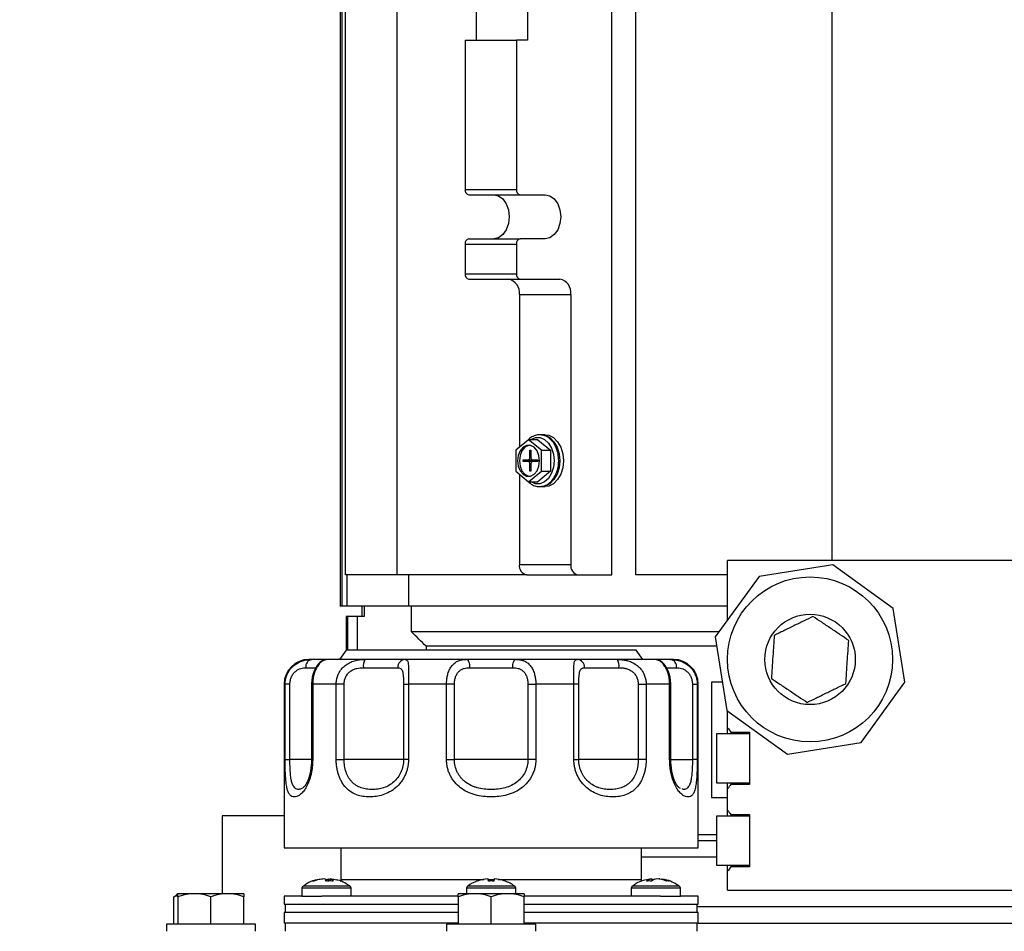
# Model space of a CAD drawing. Header units: inches. Extents: x 4 to 172, y 4 to 132.
# Tile 4 of 38: x 35.32 to 42.78, y 83.7 to 90.62. Entities that reach past the tile are written whole.
import ezdxf

# ---------------------------------------------------------------- set-up
doc = ezdxf.new("R2010")
doc.units = ezdxf.units.IN
doc.header["$LTSCALE"] = 16
doc.header["$MEASUREMENT"] = 0
doc.layers.add('DIMENSIONS', color=140, linetype='Continuous', lineweight=25)
doc.styles.add('SLDTEXTSTYLE0', font='TXT', dxfattribs={"width": 0.7})
doc.dimstyles.new('SLDDIMSTYLE0', dxfattribs={"dimtxt": 1.359375, "dimasz": 2.08, "dimexe": 0, "dimexo": 0.0625, "dimgap": 0.339844, "dimtad": 0, "dimtih": 1, "dimtoh": 1, "dimrnd": 1e-09, "dimzin": 12, "dimdsep": 46, "dimtxsty": 'SLDTEXTSTYLE0', "dimsah": 1, "dimcen": 0.09, "dimadec": 0, "dimazin": 3, "dimtfac": 1, "dimtofl": 0, "dimtmove": 0, "dimatfit": 3, "dimfxl": 0, "dimfrac": 2, "dimtolj": 1, "dimtzin": 12, "dimarcsym": 0})

# ---------------------------------------------------------------- blocks, each defined once
blk = doc.blocks.new('_D')
at = {"layer": 'DIMENSIONS'}
for p, q in [((38.2346, 99.2817), (24.101, 99.2817)), ((26.101, 99.2817), (26.101, 81.9183)), ((23.5158, 79.4535), (23.0593, 79.4535)), ((23.0593, 79.4535), (23.0593, 77.293)), ((28.6862, 79.4535), (29.1427, 79.4535)), ((29.1427, 79.4535), (29.1427, 77.293)), ((23.0593, 77.293), (23.5158, 77.293)), ((29.1427, 77.293), (28.6862, 77.293)), ((26.101, 61.1372), (26.101, 76.9887)), ((33.0304, 61.1372), (24.101, 61.1372))]:
    blk.add_line(p, q, dxfattribs=at)
for points in [[(26.101, 99.2817), (25.781, 97.2017), (26.421, 97.2017)], [(26.101, 61.1372), (26.421, 63.2172), (25.781, 63.2172)]]:
    blk.add_solid(points, dxfattribs=at)
at = {"layer": 'DIMENSIONS', "char_height": 1.33333, "attachment_point": 1, "style": 'SLDTEXTSTYLE0'}
for s, insert in [('38.14', (23.5158, 81.4766)), ('968.9', (23.5158, 79.0118))]:
    blk.add_mtext(s, dxfattribs=dict(at, insert=insert))

msp = doc.modelspace()

# ---------------------------------------------------------------- linework, layer by layer
for p, q in [((38.1789, 86.4037), (38.1789, 94.9864)), ((39.8085, 86.4037), (39.8085, 94.9864)), ((39.9893, 86.4037), (39.9893, 94.9864)), ((37.7475, 91.1675), (37.7475, 86.1675)), ((37.7628, 86.1675), (37.7628, 91.1675)), ((37.7889, 86.4037), (37.7889, 91.1675)), ((41.4759, 91.231), (41.4759, 86.5122)), ((38.7783, 90.9313), (38.7783, 90.4588)), ((39.168, 90.9313), (39.168, 90.4588)), ((38.6948, 90.4588), (38.6948, 89.3269)), ((38.6948, 90.4588), (39.0845, 90.4588)), ((39.0845, 90.4588), (39.0845, 89.3269)), ((39.168, 90.4588), (39.0845, 90.4588)), ((38.6948, 89.3269), (39.0845, 89.3269)), ((38.7226, 89.2876), (39.1123, 89.2876)), ((39.1123, 89.2876), (39.3016, 89.2876)), ((38.7226, 88.9529), (39.1123, 88.9529)), ((39.3016, 88.9529), (39.1123, 88.9529)), ((38.6948, 88.9136), (38.6948, 88.6872)), ((38.6948, 88.9136), (39.0845, 88.9136)), ((39.0845, 88.9136), (39.0845, 88.6872)), ((38.6948, 88.6872), (39.0845, 88.6872)), ((38.7226, 88.6478), (39.1123, 88.6478)), ((39.1123, 88.6478), (39.413, 88.6478)), ((39.1068, 88.5297), (39.4965, 88.5297)), ((39.1068, 88.5297), (39.1068, 87.3721)), ((39.4965, 88.5297), (39.4965, 86.4825)), ((39.1764, 87.429), (39.0789, 87.3494)), ((39.2738, 87.3494), (39.1764, 87.429)), ((39.246, 87.429), (39.1764, 87.429)), ((39.246, 87.429), (39.3434, 87.3494)), ((39.3016, 87.4667), (39.2738, 87.4667)), ((39.0789, 87.3494), (39.0789, 87.1903)), ((39.1861, 87.3486), (39.1945, 87.3486)), ((39.1861, 87.2954), (39.1861, 87.3486)), ((39.1945, 87.2954), (39.1861, 87.2954)), ((39.1945, 87.3486), (39.1945, 87.2954)), ((39.2738, 87.1903), (39.2738, 87.3494)), ((39.2738, 87.3494), (39.3434, 87.3494)), ((39.3434, 87.3494), (39.3434, 87.1903)), ((39.1346, 87.2758), (39.1722, 87.2758)), ((39.1346, 87.264), (39.1346, 87.2758)), ((39.1722, 87.264), (39.1346, 87.264)), ((39.1722, 87.2758), (39.2084, 87.2758)), ((39.2084, 87.264), (39.1722, 87.264)), ((39.1861, 87.1911), (39.1861, 87.2443)), ((39.1861, 87.2443), (39.1945, 87.2443)), ((39.1903, 87.2758), (39.1903, 87.264)), ((39.1945, 87.2443), (39.1945, 87.1911)), ((39.2084, 87.2758), (39.246, 87.2758)), ((39.246, 87.264), (39.2084, 87.264)), ((39.246, 87.2758), (39.246, 87.264)), ((39.0789, 87.1903), (39.1764, 87.1107)), ((39.1068, 87.1676), (39.1068, 86.4825)), ((39.1764, 87.1107), (39.2738, 87.1903)), ((39.1945, 87.1911), (39.1861, 87.1911)), ((39.3434, 87.1903), (39.246, 87.1107)), ((39.2738, 87.1903), (39.3434, 87.1903)), ((39.1764, 87.1107), (39.246, 87.1107)), ((39.2738, 87.073), (39.3016, 87.073)), ((39.1068, 86.4825), (39.4965, 86.4825)), ((40.6859, 86.0638), (40.6859, 86.5122)), ((44.1271, 86.5122), (40.6859, 86.5122)), ((41.4829, 86.4811), (40.9241, 86.3922)), ((41.9409, 86.1489), (41.4829, 86.4811)), ((38.1789, 86.4037), (37.7889, 86.4037)), ((37.8001, 86.1675), (37.8001, 86.4037)), ((39.1625, 86.4037), (38.1789, 86.4037)), ((38.2698, 86.1675), (38.2698, 86.4037)), ((39.1625, 86.4037), (39.5522, 86.4037)), ((39.5522, 86.4037), (39.8085, 86.4037)), ((40.6859, 86.4037), (39.9893, 86.4037)), ((40.9241, 86.3922), (40.5919, 85.9343)), ((37.7628, 86.1675), (37.7475, 86.1675)), ((37.8001, 86.1675), (37.7628, 86.1675)), ((38.2698, 86.1675), (37.8001, 86.1675)), ((37.9125, 86.1675), (37.9125, 86.0888)), ((37.9302, 86.1675), (37.9302, 86.0888)), ((40.6859, 86.1675), (38.2698, 86.1675)), ((38.2895, 85.9706), (38.2895, 86.1675)), ((37.7944, 86.0888), (37.7944, 85.8322)), ((37.8058, 86.0888), (37.7944, 86.0888)), ((37.876, 86.0888), (37.8058, 86.0888)), ((37.8058, 85.8322), (37.8058, 86.0888)), ((37.9302, 86.0888), (37.876, 86.0888)), ((37.876, 86.0888), (37.876, 85.8322)), ((42.0298, 85.5901), (41.9409, 86.1489)), ((40.6183, 85.9706), (38.2895, 85.9706)), ((40.5919, 85.9343), (40.6808, 85.3755)), ((40.6033, 85.8624), (38.3995, 85.8624)), ((38.3995, 85.8624), (38.4003, 85.8322)), ((37.7929, 85.8322), (37.7429, 85.7622)), ((39.9929, 85.8322), (37.7929, 85.8322)), ((40.0429, 85.7622), (39.9929, 85.8322)), ((37.6481, 85.7622), (37.6317, 85.7568)), ((40.154, 85.7568), (40.1376, 85.7622)), ((37.4868, 85.6997), (37.5658, 85.6997)), ((37.9245, 85.6997), (38.1846, 85.6997)), ((38.7321, 85.6997), (39.0536, 85.6997)), ((39.6011, 85.6997), (39.8612, 85.6997)), ((40.217, 85.6997), (40.2989, 85.6997)), ((37.3229, 85.5747), (37.3229, 84.3322)), ((37.3302, 85.5747), (37.3229, 85.5747)), ((37.3302, 85.002), (37.3302, 85.5747)), ((37.367, 85.5747), (37.3302, 85.5747)), ((37.367, 85.002), (37.367, 85.5747)), ((37.5308, 85.5747), (37.5308, 85.002)), ((37.5394, 85.5747), (37.5308, 85.5747)), ((37.5394, 85.5747), (37.5394, 85.002)), ((37.7179, 85.5747), (37.5394, 85.5747)), ((37.7179, 85.002), (37.7179, 85.5747)), ((37.7777, 85.5747), (37.7179, 85.5747)), ((37.7777, 85.002), (37.7777, 85.5747)), ((38.2283, 85.5747), (38.2283, 85.002)), ((38.2283, 85.5747), (38.2655, 85.5747)), ((38.2655, 85.5747), (38.2655, 85.002)), ((38.5544, 85.5747), (38.2655, 85.5747)), ((38.5544, 85.002), (38.5544, 85.5747)), ((38.6143, 85.5747), (38.5544, 85.5747)), ((38.6143, 85.002), (38.6143, 85.5747)), ((39.1714, 85.5747), (39.2313, 85.5747)), ((39.1714, 85.5747), (39.1714, 85.002)), ((39.2313, 85.5747), (39.2313, 85.002)), ((39.5202, 85.5747), (39.2313, 85.5747)), ((39.5202, 85.002), (39.5202, 85.5747)), ((39.5574, 85.5747), (39.5202, 85.5747)), ((39.5574, 85.002), (39.5574, 85.5747)), ((40.008, 85.5747), (40.008, 85.002)), ((40.008, 85.5747), (40.0678, 85.5747)), ((40.0678, 85.5747), (40.0678, 85.002)), ((40.2463, 85.5747), (40.0678, 85.5747)), ((40.2463, 85.002), (40.2463, 85.5747)), ((40.255, 85.5747), (40.2463, 85.5747)), ((40.255, 85.002), (40.255, 85.5747)), ((40.4187, 85.5747), (40.4187, 85.002)), ((40.4187, 85.5747), (40.4555, 85.5747)), ((40.4555, 85.5747), (40.4555, 85.002)), ((40.4629, 85.5747), (40.4555, 85.5747)), ((40.4629, 84.3322), (40.4629, 85.5747)), ((40.6467, 85.5897), (40.5639, 85.5897)), ((40.5639, 85.5897), (40.5639, 84.7147)), ((41.6976, 85.1321), (42.0298, 85.5901)), ((40.6808, 85.3755), (41.1388, 85.0432)), ((40.6859, 85.2441), (40.6859, 85.3718)), ((40.8509, 85.1972), (40.6009, 85.1972)), ((40.6009, 85.1972), (40.6009, 85.0122)), ((40.6859, 85.1972), (40.6859, 85.2441)), ((40.7109, 85.211), (40.7109, 85.1972)), ((40.7109, 85.2099), (40.8509, 85.2099)), ((40.8509, 85.2099), (40.8509, 84.8144)), ((41.1388, 85.0432), (41.6976, 85.1321)), ((37.3302, 85.002), (37.367, 85.002)), ((37.5308, 85.002), (37.367, 85.002)), ((37.5394, 85.002), (37.5308, 85.002)), ((37.7179, 85.002), (37.7777, 85.002)), ((38.2283, 85.002), (37.7777, 85.002)), ((38.2655, 85.002), (38.2283, 85.002)), ((38.5544, 85.002), (38.6143, 85.002)), ((39.1714, 85.002), (38.6143, 85.002)), ((39.2313, 85.002), (39.1714, 85.002)), ((39.5202, 85.002), (39.5574, 85.002)), ((40.008, 85.002), (39.5574, 85.002)), ((40.0678, 85.002), (40.008, 85.002)), ((40.2463, 85.002), (40.255, 85.002)), ((40.255, 85.002), (40.4187, 85.002)), ((40.4555, 85.002), (40.4187, 85.002)), ((40.6009, 85.0122), (40.6009, 84.8272)), ((40.6009, 84.8272), (40.8509, 84.8272)), ((40.6859, 84.7803), (40.6859, 84.8272)), ((40.7109, 84.8272), (40.7109, 84.8127)), ((40.8509, 84.8144), (40.7109, 84.8144)), ((37.4615, 84.7855), (37.4581, 84.7843)), ((40.3276, 84.7843), (40.3241, 84.7856)), ((40.6859, 84.6191), (40.6859, 84.7803)), ((40.5639, 84.7147), (40.6859, 84.7147)), ((40.6859, 84.5722), (40.6859, 84.6191)), ((36.8539, 84.5747), (36.8539, 83.9847)), ((37.3229, 84.5747), (36.8539, 84.5747)), ((40.8509, 84.5722), (40.6009, 84.5722)), ((40.6009, 84.5722), (40.6009, 84.3872)), ((40.7109, 84.586), (40.7109, 84.5722)), ((40.7109, 84.5849), (40.8509, 84.5849)), ((40.8509, 84.5849), (40.8509, 84.1894)), ((40.4629, 84.4352), (40.6009, 84.4352)), ((40.6009, 84.3872), (40.4629, 84.3872)), ((40.6009, 84.3872), (40.6009, 84.2022)), ((37.3229, 84.3322), (40.4629, 84.3322)), ((37.7529, 84.3322), (37.7529, 84.0922)), ((40.0329, 84.0922), (40.0329, 84.3322)), ((40.6009, 84.2622), (40.0329, 84.2622)), ((40.6009, 84.2022), (40.8509, 84.2022)), ((40.6859, 84.1553), (40.6859, 84.2022)), ((40.6859, 84.0122), (40.6859, 84.1553)), ((40.7109, 84.2022), (40.7109, 84.1894)), ((40.8509, 84.1894), (40.7109, 84.1894)), ((37.6602, 84.0985), (37.6592, 84.081)), ((37.6602, 84.0985), (37.6773, 84.0946)), ((37.6727, 84.0985), (37.671, 84.0813)), ((37.7233, 84.087), (37.6727, 84.0985)), ((37.748, 84.0808), (37.751, 84.0808)), ((37.7529, 84.0922), (37.7522, 84.0794)), ((37.7529, 84.0922), (38.8409, 84.0922)), ((38.8706, 84.0922), (38.9153, 84.0922)), ((38.945, 84.0922), (40.0329, 84.0922)), ((40.0334, 84.0804), (40.0329, 84.0922)), ((40.11, 84.0985), (40.0962, 84.095)), ((40.11, 84.0985), (40.1118, 84.0826)), ((40.1106, 84.093), (40.1329, 84.0985)), ((40.1723, 84.0967), (40.1641, 84.0985)), ((37.458, 84.0263), (37.458, 83.9672)), ((37.831, 84.0263), (37.458, 84.0263)), ((37.4731, 84.0425), (37.4663, 84.0425)), ((37.8227, 84.0425), (37.4731, 84.0425)), ((37.831, 83.9672), (37.831, 84.0263)), ((38.7064, 84.0263), (38.7064, 83.9847)), ((39.0794, 84.0263), (38.7064, 84.0263)), ((39.0711, 84.0425), (38.7146, 84.0425)), ((39.0794, 83.9847), (39.0794, 84.0263)), ((39.9547, 84.0263), (39.9547, 83.9672)), ((40.3277, 84.0263), (39.9547, 84.0263)), ((40.2956, 84.0425), (39.963, 84.0425)), ((40.3195, 84.0425), (40.2956, 84.0425)), ((40.3277, 83.9672), (40.3277, 84.0263)), ((40.6859, 84.0122), (45.3109, 84.0122)), ((36.4878, 83.9624), (36.5079, 83.9736)), ((36.5179, 83.969), (36.4878, 83.9624)), ((36.4878, 83.7547), (36.4878, 83.9624)), ((36.5179, 83.9847), (36.5056, 83.9776)), ((36.6429, 83.9847), (36.5179, 83.9847)), ((36.5179, 83.9624), (36.5179, 83.7547)), ((36.8929, 83.9847), (36.6429, 83.9847)), ((36.7679, 83.7547), (36.7679, 83.9624)), ((37.0179, 83.9847), (36.8929, 83.9847)), ((37.0179, 83.7547), (37.0179, 83.9624)), ((37.3229, 83.9672), (37.3229, 83.9047)), ((37.458, 83.9672), (37.3229, 83.9672)), ((37.458, 83.9672), (37.6091, 83.9672)), ((38.6417, 83.9672), (37.6091, 83.9672)), ((38.7679, 83.9847), (38.6429, 83.9847)), ((38.6429, 83.9624), (38.6429, 83.7547)), ((39.0179, 83.9847), (38.7679, 83.9847)), ((38.8929, 83.7547), (38.8929, 83.9624)), ((39.1429, 83.9847), (39.0179, 83.9847)), ((39.1429, 83.7547), (39.1429, 83.9624)), ((40.1766, 83.9672), (39.1433, 83.9672)), ((40.1766, 83.9672), (40.3277, 83.9672)), ((40.4629, 83.9672), (40.3277, 83.9672)), ((40.4629, 83.9047), (40.4629, 83.9672)), ((37.3229, 83.9047), (38.6429, 83.9047)), ((37.3304, 83.9047), (37.3304, 83.8422)), ((39.1429, 83.9047), (40.4629, 83.9047)), ((40.4554, 83.8422), (40.4554, 83.9047)), ((40.4554, 83.8872), (45.3109, 83.8872)), ((37.3229, 83.8422), (37.3229, 83.7622)), ((38.6429, 83.8422), (37.3229, 83.8422)), ((40.4629, 83.8422), (39.1429, 83.8422)), ((40.4629, 83.7622), (40.4629, 83.8422)), ((36.4299, 83.7547), (36.4299, 83.6997)), ((37.1059, 83.7547), (36.4299, 83.7547)), ((37.1059, 83.6997), (37.1059, 83.7547)), ((38.6429, 83.7622), (37.3229, 83.7622)), ((37.3304, 83.7622), (37.3304, 83.6997)), ((38.5549, 83.7547), (38.5549, 83.6997)), ((39.2309, 83.7547), (38.5549, 83.7547)), ((40.4629, 83.7622), (39.1429, 83.7622)), ((39.2309, 83.6997), (39.2309, 83.7547)), ((40.4554, 83.6997), (40.4554, 83.7622)), ((40.4629, 83.7622), (45.3089, 83.7622))]:
    msp.add_line(p, q)
at = {"flags": 128}
for points in [[(38.9119, 89.2876), (38.9485, 89.2794), (38.9814, 89.2556), (39.0076, 89.2186), (39.0244, 89.172), (39.0302, 89.1203), (39.0244, 89.0685), (39.0076, 89.0219), (38.9814, 88.9849), (38.9485, 88.9611), (38.9119, 88.9529)], [(39.3016, 89.2876), (39.3382, 89.2794), (39.3712, 89.2556), (39.3974, 89.2186), (39.4142, 89.172), (39.42, 89.1203), (39.4142, 89.0685), (39.3974, 89.0219), (39.3712, 88.9849), (39.3382, 88.9611), (39.3016, 88.9529)], [(39.1909, 87.429), (39.1939, 87.431), (39.2281, 87.4452), (39.2638, 87.4452), (39.298, 87.431), (39.328, 87.4037), (39.3514, 87.3656), (39.3662, 87.3198), (39.3712, 87.2699)], [(39.2738, 87.4667), (39.3021, 87.4626), (39.3378, 87.4446), (39.3688, 87.4137), (39.3927, 87.3721), (39.4078, 87.323), (39.413, 87.2699)], [(39.3016, 87.4667), (39.33, 87.4626), (39.3657, 87.4446), (39.3967, 87.4137), (39.4206, 87.3721), (39.4357, 87.323), (39.4408, 87.2699)], [(39.2599, 87.2699), (39.2549, 87.3103), (39.2404, 87.3458), (39.2181, 87.3721), (39.1909, 87.3862), (39.1619, 87.3862), (39.1346, 87.3721), (39.1124, 87.3458), (39.0979, 87.3103), (39.0929, 87.2699), (39.0979, 87.2295), (39.1124, 87.1939), (39.1346, 87.1676), (39.1619, 87.1535), (39.1909, 87.1535), (39.2181, 87.1676), (39.2404, 87.1939), (39.2549, 87.2295), (39.2599, 87.2699)], [(39.1833, 87.3876), (39.1758, 87.3862), (39.1485, 87.3721), (39.1263, 87.3458), (39.1118, 87.3103), (39.1068, 87.2699), (39.1118, 87.2295), (39.1263, 87.1939), (39.1485, 87.1676), (39.1758, 87.1535), (39.1833, 87.1522)], [(39.3712, 87.2699), (39.3662, 87.2199), (39.3514, 87.1741), (39.328, 87.136), (39.298, 87.1087), (39.2638, 87.0945), (39.2281, 87.0945), (39.1939, 87.1087), (39.1909, 87.1107)], [(39.413, 87.2699), (39.4078, 87.2167), (39.3927, 87.1676), (39.3688, 87.126), (39.3378, 87.0951), (39.3021, 87.0771), (39.2738, 87.073)], [(39.4408, 87.2699), (39.4357, 87.2167), (39.4206, 87.1676), (39.3967, 87.126), (39.3657, 87.0951), (39.33, 87.0771), (39.3016, 87.073)], [(38.7321, 85.6997), (38.7316, 85.7119), (38.7301, 85.7236), (38.7276, 85.7344), (38.7243, 85.7439), (38.7202, 85.7516), (38.7156, 85.7574), (38.7106, 85.761), (38.7053, 85.7622)], [(39.0804, 85.7622), (39.0752, 85.761), (39.0701, 85.7574), (39.0655, 85.7516), (39.0614, 85.7439), (39.0581, 85.7344), (39.0556, 85.7236), (39.0541, 85.7119), (39.0536, 85.6997)]]:
    msp.add_lwpolyline(points, dxfattribs=at)
for radius in [0.6259, 0.343]:
    msp.add_circle((41.3109, 85.7622), radius)
for centre, radius, start, end in [((38.7296, 89.322), 0.0351, 171.95053, 258.57825), ((39.1193, 89.322), 0.0351, 171.95053, 258.57825), ((38.7296, 88.9185), 0.0351, 101.42175, 188.04947), ((39.1193, 88.9185), 0.0351, 101.42175, 188.04947), ((38.7296, 88.6823), 0.0351, 171.95053, 258.57825), ((39.0024, 88.5445), 0.1054, 351.95053, 78.57825), ((39.1193, 88.6823), 0.0351, 171.95053, 258.57825), ((39.3921, 88.5445), 0.1054, 351.95053, 78.57825), ((39.1687, 87.293), 0.0176, 281.42175, 8.04947), ((39.2119, 87.293), 0.0176, 171.95053, 258.57825), ((39.1687, 87.2467), 0.0176, 351.95053, 78.57825), ((39.2119, 87.2467), 0.0176, 101.42175, 188.04947), ((39.1764, 86.4726), 0.0703, 171.95053, 258.57825), ((39.5661, 86.4726), 0.0703, 171.95053, 258.57825), ((37.5104, 85.5747), 0.1875, 90, 180), ((37.5424, 85.7071), 0.0561, 100.42322, 187.55597), ((38.0179, 85.7148), 0.0946, 149.9365, 189.17836), ((38.2435, 85.7033), 0.0591, 93.96554, 183.48036), ((39.5422, 85.7033), 0.0591, 356.51964, 86.03446), ((39.7678, 85.7148), 0.0946, 350.82164, 30.0635), ((40.134, 85.6997), 0.0625, 65.87792, 90), ((40.2433, 85.7071), 0.0561, 352.44403, 79.57678), ((40.2754, 85.5747), 0.1875, 0, 90), ((38.8929, 83.7962), 0.304, 110.20028, 125.89259), ((38.8929, 83.7962), 0.304, 54.10741, 69.82719), ((37.478, 84.0263), 0.02, 125.89259, 180), ((37.811, 84.0263), 0.02, 0, 54.10741), ((38.7264, 84.0263), 0.02, 125.89259, 180), ((39.0594, 84.0263), 0.02, 0, 54.10741), ((39.9747, 84.0263), 0.02, 125.89259, 180), ((40.3077, 84.0263), 0.02, 0, 54.10741)]:
    msp.add_arc(centre, radius, start, end)
for points, knots in [([(39.4048, 87.2699), (39.4046, 87.2787), (39.4038, 87.304), (39.3956, 87.345), (39.3775, 87.389), (39.3516, 87.4256), (39.3192, 87.4522), (39.2826, 87.4665), (39.2446, 87.468), (39.2091, 87.4557), (39.186, 87.4425), (39.177, 87.4315), (39.1767, 87.4312)], [0, 0, 0, 0, 0.06283, 0.181064, 0.299912, 0.419247, 0.538472, 0.656046, 0.770668, 0.883434, 0.996335, 1, 1, 1, 1]), ([(39.1755, 87.1114), (39.1797, 87.1069), (39.1935, 87.0918), (39.2228, 87.0776), (39.2603, 87.0707), (39.2974, 87.0775), (39.3313, 87.0959), (39.3605, 87.1249), (39.3837, 87.163), (39.3992, 87.208), (39.4045, 87.245), (39.4048, 87.2657), (39.4048, 87.2699)], [0, 0, 0, 0, 0.050771, 0.168367, 0.283347, 0.395736, 0.507471, 0.620737, 0.736235, 0.853069, 0.97031, 1, 1, 1, 1]), ([(41.333, 86.0882), (41.3101, 86.077), (41.2867, 86.0655), (41.2503, 86.0477), (41.238, 86.0416), (41.2128, 86.0293), (41.1998, 86.0229), (41.161, 86.0039), (41.1358, 85.9916), (41.0989, 85.9734), (41.0867, 85.9675), (41.0628, 85.9558), (41.0511, 85.95), (41.0396, 85.9444)], [0, 0, 0, 0, 0.25, 0.25, 0.375, 0.375, 0.5, 0.5, 0.75, 0.75, 0.875, 0.875, 1, 1, 1, 1]), ([(41.6043, 85.906), (41.5831, 85.9203), (41.5614, 85.9348), (41.5277, 85.9574), (41.5163, 85.9651), (41.493, 85.9808), (41.481, 85.9888), (41.4455, 86.0127), (41.4222, 86.0283), (41.3763, 86.0591), (41.3543, 86.0739), (41.333, 86.0882)], [0, 0, 0, 0, 0.25, 0.25, 0.375, 0.375, 0.5, 0.5, 0.75, 0.75, 1, 1, 1, 1]), ([(41.0396, 85.9444), (41.0379, 85.9189), (41.0361, 85.8929), (41.0333, 85.8524), (41.0324, 85.8387), (41.0305, 85.8106), (41.0295, 85.7962), (41.0266, 85.7535), (41.0247, 85.7255), (41.021, 85.6704), (41.0192, 85.644), (41.0174, 85.6183)], [0, 0, 0, 0, 0.25, 0.25, 0.375, 0.375, 0.5, 0.5, 0.75, 0.75, 1, 1, 1, 1]), ([(41.5821, 85.58), (41.5839, 85.6055), (41.5856, 85.6315), (41.5884, 85.672), (41.5893, 85.6857), (41.5912, 85.7137), (41.5922, 85.7282), (41.5951, 85.7709), (41.597, 85.7988), (41.6007, 85.854), (41.6025, 85.8804), (41.6043, 85.906)], [0, 0, 0, 0, 0.25, 0.25, 0.375, 0.375, 0.5, 0.5, 0.75, 0.75, 1, 1, 1, 1]), ([(37.3302, 85.5747), (37.3303, 85.5775), (37.3303, 85.583), (37.3309, 85.5912), (37.3319, 85.5994), (37.3332, 85.6075), (37.3348, 85.6155), (37.3368, 85.6234), (37.3391, 85.6311), (37.3418, 85.6387), (37.3448, 85.6461), (37.3526, 85.6634), (37.3684, 85.6885), (37.3963, 85.7169), (37.4284, 85.7384), (37.4574, 85.7505), (37.4808, 85.7568), (37.4983, 85.76), (37.5155, 85.7619), (37.5267, 85.7621), (37.5322, 85.7622)], [0, 0, 0, 0, 0.025512, 0.050896, 0.076158, 0.101307, 0.12635, 0.151295, 0.17615, 0.200922, 0.225619, 0.250249, 0.376893, 0.499722, 0.625604, 0.749796, 0.812812, 0.875424, 0.937772, 1, 1, 1, 1]), ([(37.6356, 85.7604), (37.625, 85.7568), (37.601, 85.7488), (37.5701, 85.7166), (37.5464, 85.6712), (37.533, 85.6201), (37.5315, 85.5902), (37.5308, 85.5747)], [0, 0, 0, 0, 0.177802, 0.399472, 0.671169, 0.828853, 1, 1, 1, 1]), ([(37.6481, 85.7622), (37.6472, 85.7622), (37.6444, 85.7622), (37.6226, 85.7622), (37.5858, 85.7622), (37.55, 85.7622), (37.5322, 85.7622)], [0, 0, 0, 0, 0.148074, 0.43375, 0.719426, 1, 1, 1, 1]), ([(37.6317, 85.7568), (37.6269, 85.7557), (37.6119, 85.7523), (37.5855, 85.726), (37.5634, 85.6887), (37.5501, 85.6545), (37.5411, 85.6157), (37.54, 85.5885), (37.5394, 85.5747)], [0, 0, 0, 0, 0.137357, 0.423816, 0.565372, 0.711333, 0.85425, 1, 1, 1, 1]), ([(37.7179, 85.5747), (37.718, 85.5775), (37.718, 85.583), (37.7186, 85.5912), (37.7195, 85.5994), (37.7208, 85.6075), (37.7224, 85.6155), (37.7244, 85.6234), (37.7267, 85.6311), (37.7293, 85.6387), (37.7323, 85.6461), (37.74, 85.6634), (37.7557, 85.6885), (37.7842, 85.7169), (37.8179, 85.7384), (37.8493, 85.7505), (37.8755, 85.7568), (37.8955, 85.76), (37.9158, 85.7619), (37.9293, 85.7621), (37.9361, 85.7622)], [0, 0, 0, 0, 0.0255124, 0.050896, 0.0761584, 0.1013072, 0.1263502, 0.1512952, 0.1761498, 0.2009219, 0.225619, 0.2502487, 0.376893, 0.4997224, 0.625604, 0.7497958, 0.8128123, 0.8754238, 0.9377721, 1, 1, 1, 1]), ([(38.2395, 85.7622), (38.2404, 85.7622), (38.2424, 85.7621), (38.2451, 85.7617), (38.2477, 85.7609), (38.25, 85.7599), (38.2522, 85.7584), (38.2541, 85.7567), (38.2559, 85.7545), (38.2592, 85.7493), (38.2627, 85.7385), (38.2652, 85.7171), (38.2661, 85.6887), (38.266, 85.6613), (38.2659, 85.6389), (38.2657, 85.6235), (38.2656, 85.6076), (38.2655, 85.5913), (38.2655, 85.5802), (38.2655, 85.5747)], [0, 0, 0, 0, 0.031071, 0.062154, 0.093269, 0.124432, 0.155662, 0.186976, 0.218392, 0.249927, 0.373946, 0.499658, 0.622463, 0.74909, 0.798542, 0.848297, 0.898417, 0.948964, 1, 1, 1, 1]), ([(38.5544, 85.5747), (38.5545, 85.5775), (38.5545, 85.583), (38.5548, 85.5912), (38.5554, 85.5994), (38.5561, 85.6075), (38.5571, 85.6155), (38.5583, 85.6234), (38.5597, 85.6311), (38.5612, 85.6387), (38.563, 85.6461), (38.5677, 85.6634), (38.5774, 85.6885), (38.5955, 85.7169), (38.6179, 85.7384), (38.6398, 85.7505), (38.6588, 85.7568), (38.6737, 85.76), (38.6892, 85.7619), (38.7, 85.7621), (38.7053, 85.7622)], [0, 0, 0, 0, 0.025512, 0.050896, 0.076158, 0.101307, 0.12635, 0.151295, 0.17615, 0.200922, 0.225619, 0.250249, 0.376893, 0.499722, 0.625604, 0.749796, 0.812812, 0.875424, 0.937772, 1, 1, 1, 1]), ([(39.0804, 85.7622), (39.0831, 85.7622), (39.0885, 85.7621), (39.0964, 85.7617), (39.1042, 85.7609), (39.1119, 85.7599), (39.1194, 85.7584), (39.1268, 85.7567), (39.134, 85.7545), (39.148, 85.7493), (39.1677, 85.7385), (39.1901, 85.7171), (39.2082, 85.6887), (39.2188, 85.6613), (39.2245, 85.6389), (39.2275, 85.6235), (39.2297, 85.6076), (39.231, 85.5913), (39.2312, 85.5802), (39.2313, 85.5747)], [0, 0, 0, 0, 0.031071, 0.062154, 0.093269, 0.124432, 0.155662, 0.186976, 0.218392, 0.249927, 0.373946, 0.499658, 0.622463, 0.74909, 0.798542, 0.848297, 0.898417, 0.948964, 1, 1, 1, 1]), ([(39.5202, 85.5747), (39.5202, 85.5775), (39.5202, 85.583), (39.5202, 85.5912), (39.5201, 85.5994), (39.5201, 85.6075), (39.52, 85.6155), (39.52, 85.6234), (39.5199, 85.6311), (39.5198, 85.6387), (39.5198, 85.6461), (39.5197, 85.6634), (39.5196, 85.6885), (39.5205, 85.7169), (39.523, 85.7384), (39.527, 85.7505), (39.5315, 85.7568), (39.5356, 85.76), (39.5404, 85.7619), (39.5443, 85.7621), (39.5463, 85.7622)], [0, 0, 0, 0, 0.025512, 0.050896, 0.076158, 0.101307, 0.12635, 0.151295, 0.17615, 0.200922, 0.225619, 0.250249, 0.376893, 0.499722, 0.625604, 0.749796, 0.812812, 0.875424, 0.937772, 1, 1, 1, 1]), ([(39.8497, 85.7622), (39.853, 85.7622), (39.8598, 85.7621), (39.8699, 85.7617), (39.88, 85.7609), (39.8901, 85.7599), (39.9001, 85.7584), (39.9101, 85.7567), (39.92, 85.7545), (39.9395, 85.7493), (39.9677, 85.7385), (40.0014, 85.7171), (40.0299, 85.6887), (40.047, 85.6613), (40.0565, 85.6389), (40.0615, 85.6235), (40.0651, 85.6076), (40.0674, 85.5913), (40.0676, 85.5802), (40.0678, 85.5747)], [0, 0, 0, 0, 0.031071, 0.062154, 0.093269, 0.124432, 0.155662, 0.186976, 0.218392, 0.249927, 0.373946, 0.499658, 0.622463, 0.74909, 0.798542, 0.848297, 0.898417, 0.948964, 1, 1, 1, 1]), ([(40.2535, 85.7622), (40.2332, 85.7622), (40.192, 85.7622), (40.1522, 85.7622), (40.1423, 85.7622), (40.1376, 85.7622)], [0, 0, 0, 0, 0.338611, 0.6857, 1, 1, 1, 1]), ([(40.255, 85.5747), (40.2542, 85.5902), (40.2527, 85.62), (40.2394, 85.6711), (40.2156, 85.7167), (40.1847, 85.7488), (40.1608, 85.7568), (40.1502, 85.7604)], [0, 0, 0, 0, 0.170782, 0.3284622, 0.6010551, 0.8230014, 1, 1, 1, 1]), ([(40.2463, 85.5747), (40.2458, 85.5884), (40.2446, 85.6156), (40.2356, 85.6543), (40.2224, 85.6886), (40.2004, 85.7259), (40.1739, 85.7523), (40.1589, 85.7557), (40.154, 85.7568)], [0, 0, 0, 0, 0.145354, 0.287903, 0.43392, 0.575538, 0.862457, 1, 1, 1, 1]), ([(40.2535, 85.7622), (40.2563, 85.7622), (40.2618, 85.7621), (40.2702, 85.7617), (40.2788, 85.7609), (40.2874, 85.7599), (40.2961, 85.7584), (40.3049, 85.7567), (40.3137, 85.7545), (40.3311, 85.7493), (40.3572, 85.7385), (40.3893, 85.7171), (40.4172, 85.6887), (40.4344, 85.6613), (40.444, 85.6389), (40.4491, 85.6235), (40.4527, 85.6076), (40.4551, 85.5913), (40.4553, 85.5802), (40.4555, 85.5747)], [0, 0, 0, 0, 0.031071, 0.062154, 0.093269, 0.124432, 0.155662, 0.186976, 0.218392, 0.249927, 0.373946, 0.499658, 0.622463, 0.74909, 0.798542, 0.848297, 0.898417, 0.948964, 1, 1, 1, 1]), ([(37.367, 85.5747), (37.367, 85.5847), (37.368, 85.5945), (37.3712, 85.6089), (37.3725, 85.6137), (37.3756, 85.6228), (37.3773, 85.6272), (37.3832, 85.64), (37.3881, 85.6479), (37.3987, 85.6618), (37.4046, 85.6679), (37.4171, 85.6783), (37.4235, 85.6826), (37.4366, 85.6896), (37.4432, 85.6923), (37.4625, 85.6983), (37.4751, 85.6997), (37.4868, 85.6997)], [0, 0, 0, 0, 0.125, 0.125, 0.1875, 0.1875, 0.25, 0.25, 0.375, 0.375, 0.5, 0.5, 0.625, 0.625, 0.75, 0.75, 1, 1, 1, 1]), ([(37.7777, 85.5747), (37.7777, 85.5847), (37.7788, 85.5945), (37.7822, 85.6089), (37.7836, 85.6137), (37.787, 85.6228), (37.7889, 85.6272), (37.7953, 85.64), (37.8007, 85.6479), (37.8127, 85.6618), (37.8195, 85.6679), (37.834, 85.6783), (37.8417, 85.6826), (37.8577, 85.6896), (37.866, 85.6923), (37.8908, 85.6983), (37.9078, 85.6997), (37.9245, 85.6997)], [0, 0, 0, 0, 0.125, 0.125, 0.1875, 0.1875, 0.25, 0.25, 0.375, 0.375, 0.5, 0.5, 0.625, 0.625, 0.75, 0.75, 1, 1, 1, 1]), ([(38.1846, 85.6997), (38.1887, 85.6997), (38.1925, 85.6993), (38.1996, 85.6976), (38.2029, 85.6963), (38.2088, 85.6922), (38.2114, 85.6896), (38.2161, 85.6826), (38.2182, 85.6783), (38.2216, 85.6679), (38.223, 85.6618), (38.2252, 85.6478), (38.226, 85.6401), (38.2273, 85.6231), (38.2277, 85.6138), (38.2282, 85.5947), (38.2283, 85.5848), (38.2283, 85.5747)], [0, 0, 0, 0, 0.125, 0.125, 0.25, 0.25, 0.375, 0.375, 0.5, 0.5, 0.625, 0.625, 0.75, 0.75, 0.875, 0.875, 1, 1, 1, 1]), ([(38.6143, 85.5747), (38.6143, 85.5847), (38.6151, 85.5945), (38.6174, 85.6089), (38.6184, 85.6137), (38.6208, 85.6228), (38.6221, 85.6272), (38.6267, 85.64), (38.6305, 85.6479), (38.6393, 85.6618), (38.6444, 85.6679), (38.6555, 85.6783), (38.6614, 85.6826), (38.6743, 85.6896), (38.681, 85.6923), (38.7018, 85.6983), (38.7167, 85.6997), (38.7321, 85.6997)], [0, 0, 0, 0, 0.125, 0.125, 0.1875, 0.1875, 0.25, 0.25, 0.375, 0.375, 0.5, 0.5, 0.625, 0.625, 0.75, 0.75, 1, 1, 1, 1]), ([(39.0536, 85.6997), (39.0613, 85.6997), (39.0688, 85.6993), (39.0836, 85.6976), (39.0909, 85.6963), (39.1048, 85.6922), (39.1115, 85.6896), (39.1242, 85.6826), (39.1303, 85.6783), (39.1414, 85.6679), (39.1464, 85.6618), (39.1553, 85.6478), (39.159, 85.6401), (39.1651, 85.6231), (39.1675, 85.6138), (39.1706, 85.5947), (39.1714, 85.5848), (39.1714, 85.5747)], [0, 0, 0, 0, 0.125, 0.125, 0.25, 0.25, 0.375, 0.375, 0.5, 0.5, 0.625, 0.625, 0.75, 0.75, 0.875, 0.875, 1, 1, 1, 1]), ([(39.5574, 85.5747), (39.5574, 85.5847), (39.5575, 85.5945), (39.5579, 85.6089), (39.5581, 85.6137), (39.5585, 85.6228), (39.5587, 85.6272), (39.5597, 85.64), (39.5605, 85.6479), (39.5627, 85.6618), (39.5641, 85.6679), (39.5676, 85.6783), (39.5696, 85.6826), (39.5743, 85.6896), (39.577, 85.6923), (39.5858, 85.6983), (39.593, 85.6997), (39.6011, 85.6997)], [0, 0, 0, 0, 0.125, 0.125, 0.1875, 0.1875, 0.25, 0.25, 0.375, 0.375, 0.5, 0.5, 0.625, 0.625, 0.75, 0.75, 1, 1, 1, 1]), ([(39.8612, 85.6997), (39.8695, 85.6997), (39.8779, 85.6993), (39.8948, 85.6976), (39.9033, 85.6963), (39.9199, 85.6922), (39.928, 85.6896), (39.944, 85.6826), (39.9518, 85.6783), (39.9662, 85.6679), (39.973, 85.6618), (39.9851, 85.6478), (39.9903, 85.6401), (39.9989, 85.6231), (40.0024, 85.6138), (40.0069, 85.5947), (40.008, 85.5848), (40.008, 85.5747)], [0, 0, 0, 0, 0.125, 0.125, 0.25, 0.25, 0.375, 0.375, 0.5, 0.5, 0.625, 0.625, 0.75, 0.75, 0.875, 0.875, 1, 1, 1, 1]), ([(40.2989, 85.6997), (40.3047, 85.6997), (40.3108, 85.6993), (40.3232, 85.6976), (40.3297, 85.6963), (40.3426, 85.6922), (40.3492, 85.6896), (40.3622, 85.6826), (40.3687, 85.6783), (40.3811, 85.6679), (40.387, 85.6618), (40.3977, 85.6478), (40.4024, 85.6401), (40.4103, 85.6231), (40.4135, 85.6138), (40.4176, 85.5947), (40.4187, 85.5848), (40.4187, 85.5747)], [0, 0, 0, 0, 0.125, 0.125, 0.25, 0.25, 0.375, 0.375, 0.5, 0.5, 0.625, 0.625, 0.75, 0.75, 0.875, 0.875, 1, 1, 1, 1]), ([(41.0174, 85.6183), (41.0386, 85.6041), (41.0603, 85.5896), (41.094, 85.5669), (41.1054, 85.5593), (41.1287, 85.5436), (41.1407, 85.5355), (41.1763, 85.5117), (41.1995, 85.496), (41.2454, 85.4652), (41.2674, 85.4505), (41.2887, 85.4362)], [0, 0, 0, 0, 0.25, 0.25, 0.375, 0.375, 0.5, 0.5, 0.75, 0.75, 1, 1, 1, 1]), ([(41.2887, 85.4362), (41.3116, 85.4474), (41.335, 85.4589), (41.3714, 85.4767), (41.3838, 85.4827), (41.409, 85.4951), (41.4219, 85.5014), (41.4607, 85.5205), (41.4859, 85.5328), (41.5228, 85.5509), (41.5351, 85.5569), (41.5589, 85.5686), (41.5706, 85.5743), (41.5821, 85.58)], [0, 0, 0, 0, 0.25, 0.25, 0.375, 0.375, 0.5, 0.5, 0.75, 0.75, 0.875, 0.875, 1, 1, 1, 1]), ([(37.5394, 85.002), (37.5394, 84.9986), (37.5393, 84.9917), (37.539, 84.9814), (37.5385, 84.9711), (37.5378, 84.9609), (37.5368, 84.9508), (37.535, 84.934), (37.5314, 84.9108), (37.5253, 84.8824), (37.5176, 84.8556), (37.5057, 84.8226), (37.4884, 84.7872), (37.4653, 84.7548), (37.4419, 84.7333), (37.4195, 84.7215), (37.3993, 84.7178), (37.3814, 84.7215), (37.3659, 84.7333), (37.3534, 84.7547), (37.3439, 84.787), (37.3383, 84.8223), (37.3351, 84.8553), (37.3332, 84.8821), (37.3318, 84.9104), (37.331, 84.9352), (37.3306, 84.9554), (37.3304, 84.9709), (37.3302, 84.9864), (37.3302, 84.9968), (37.3302, 85.002)], [0, 0, 0, 0, 0.010442, 0.020855, 0.031253, 0.041655, 0.052075, 0.06253, 0.093837, 0.125223, 0.156436, 0.187819, 0.250208, 0.31137, 0.37543, 0.437706, 0.499978, 0.562425, 0.624444, 0.688377, 0.749424, 0.811918, 0.843293, 0.874502, 0.905753, 0.93693, 0.952733, 0.968475, 0.984212, 1, 1, 1, 1]), ([(37.4581, 84.7843), (37.45, 84.7804), (37.431, 84.7714), (37.4032, 84.7826), (37.3839, 84.8155), (37.3744, 84.8611), (37.3699, 84.9031), (37.3674, 84.9516), (37.3671, 84.9852), (37.367, 85.002)], [0, 0, 0, 0, 0.158822, 0.368419, 0.578669, 0.678726, 0.789229, 0.894765, 1, 1, 1, 1]), ([(37.5308, 85.002), (37.5293, 84.9732), (37.5263, 84.9159), (37.5057, 84.8463), (37.4827, 84.8025), (37.47, 84.7927), (37.4647, 84.7886)], [0, 0, 0, 0, 0.273686, 0.542525, 0.810341, 1, 1, 1, 1]), ([(38.2655, 85.002), (38.2655, 84.9986), (38.2654, 84.9917), (38.2648, 84.9814), (38.2639, 84.9711), (38.2626, 84.9609), (38.2609, 84.9508), (38.2575, 84.934), (38.2511, 84.9108), (38.2397, 84.8824), (38.2254, 84.8556), (38.203, 84.8226), (38.1694, 84.7872), (38.1225, 84.7548), (38.0721, 84.7333), (38.0204, 84.7215), (37.9698, 84.7178), (37.9206, 84.7215), (37.8732, 84.7333), (37.8297, 84.7547), (37.7912, 84.787), (37.7648, 84.8223), (37.7477, 84.8553), (37.737, 84.8821), (37.7286, 84.9104), (37.7235, 84.9352), (37.7206, 84.9554), (37.7191, 84.9709), (37.7181, 84.9864), (37.718, 84.9968), (37.7179, 85.002)], [0, 0, 0, 0, 0.010442, 0.020855, 0.031253, 0.041655, 0.052075, 0.06253, 0.093837, 0.125223, 0.156436, 0.187819, 0.250208, 0.31137, 0.37543, 0.437706, 0.499978, 0.562425, 0.624444, 0.688377, 0.749424, 0.811918, 0.843293, 0.874502, 0.905753, 0.93693, 0.952733, 0.968475, 0.984212, 1, 1, 1, 1]), ([(38.2283, 85.002), (38.2283, 84.9857), (38.2267, 84.9697), (38.2201, 84.9383), (38.2152, 84.9228), (38.2024, 84.8937), (38.1947, 84.8801), (38.1762, 84.8545), (38.1659, 84.8431), (38.1433, 84.8229), (38.1309, 84.814), (38.1051, 84.7993), (38.0916, 84.7934), (38.0636, 84.7841), (38.0493, 84.7809), (38.0205, 84.7766), (38.0059, 84.7756), (37.9767, 84.7756), (37.962, 84.7766), (37.9337, 84.7809), (37.92, 84.7841), (37.9003, 84.7909), (37.8939, 84.7935), (37.8813, 84.7995), (37.8752, 84.8028), (37.8577, 84.8138), (37.847, 84.8225), (37.8324, 84.8378), (37.8278, 84.8433), (37.8192, 84.8547), (37.8152, 84.8607), (37.8078, 84.8733), (37.8044, 84.8799), (37.7982, 84.8936), (37.7953, 84.9007), (37.7878, 84.9227), (37.784, 84.9379), (37.779, 84.9694), (37.7777, 84.9858), (37.7777, 85.002)], [0, 0, 0, 0, 0.0625, 0.0625, 0.125, 0.125, 0.1875, 0.1875, 0.25, 0.25, 0.3125, 0.3125, 0.375, 0.375, 0.4375, 0.4375, 0.5, 0.5, 0.5625, 0.5625, 0.625, 0.625, 0.65625, 0.65625, 0.6875, 0.6875, 0.75, 0.75, 0.78125, 0.78125, 0.8125, 0.8125, 0.84375, 0.84375, 0.875, 0.875, 0.9375, 0.9375, 1, 1, 1, 1]), ([(39.2313, 85.002), (39.2312, 84.9986), (39.2312, 84.9917), (39.2306, 84.9814), (39.2296, 84.9711), (39.2282, 84.9609), (39.2264, 84.9508), (39.2228, 84.934), (39.2159, 84.9108), (39.2036, 84.8824), (39.1882, 84.8556), (39.1637, 84.8226), (39.1267, 84.7872), (39.0739, 84.7548), (39.0158, 84.7333), (38.9546, 84.7215), (38.8928, 84.7178), (38.8312, 84.7215), (38.77, 84.7333), (38.712, 84.7547), (38.6592, 84.787), (38.6222, 84.8223), (38.5977, 84.8553), (38.5822, 84.8821), (38.57, 84.9104), (38.5626, 84.9352), (38.5584, 84.9554), (38.5561, 84.9709), (38.5547, 84.9864), (38.5545, 84.9968), (38.5544, 85.002)], [0, 0, 0, 0, 0.010442, 0.020855, 0.031253, 0.041655, 0.052075, 0.06253, 0.093837, 0.125223, 0.156436, 0.187819, 0.250208, 0.31137, 0.37543, 0.437706, 0.499978, 0.562425, 0.624444, 0.688377, 0.749424, 0.811918, 0.843293, 0.874502, 0.905753, 0.93693, 0.952733, 0.968475, 0.984212, 1, 1, 1, 1]), ([(39.1714, 85.002), (39.1714, 84.9857), (39.1696, 84.9697), (39.1624, 84.9383), (39.157, 84.9228), (39.143, 84.8937), (39.1344, 84.8801), (39.1137, 84.8545), (39.1021, 84.8431), (39.0762, 84.8229), (39.0618, 84.814), (39.0315, 84.7993), (39.0155, 84.7934), (38.9817, 84.7841), (38.9643, 84.7809), (38.929, 84.7766), (38.9111, 84.7756), (38.8749, 84.7756), (38.8567, 84.7766), (38.8214, 84.7809), (38.8042, 84.7841), (38.7792, 84.7909), (38.771, 84.7935), (38.7548, 84.7995), (38.7469, 84.8028), (38.7241, 84.8138), (38.71, 84.8225), (38.6904, 84.8378), (38.6841, 84.8433), (38.6725, 84.8547), (38.667, 84.8607), (38.6568, 84.8733), (38.6521, 84.8799), (38.6434, 84.8936), (38.6394, 84.9007), (38.6287, 84.9227), (38.6234, 84.9379), (38.6162, 84.9694), (38.6143, 84.9858), (38.6143, 85.002)], [0, 0, 0, 0, 0.0625, 0.0625, 0.125, 0.125, 0.1875, 0.1875, 0.25, 0.25, 0.3125, 0.3125, 0.375, 0.375, 0.4375, 0.4375, 0.5, 0.5, 0.5625, 0.5625, 0.625, 0.625, 0.65625, 0.65625, 0.6875, 0.6875, 0.75, 0.75, 0.78125, 0.78125, 0.8125, 0.8125, 0.84375, 0.84375, 0.875, 0.875, 0.9375, 0.9375, 1, 1, 1, 1]), ([(40.0678, 85.002), (40.0678, 84.9986), (40.0677, 84.9917), (40.0673, 84.9814), (40.0666, 84.9711), (40.0657, 84.9609), (40.0644, 84.9508), (40.062, 84.934), (40.0573, 84.9108), (40.0488, 84.8824), (40.0382, 84.8556), (40.021, 84.8226), (39.9947, 84.7872), (39.9562, 84.7548), (39.9125, 84.7333), (39.8651, 84.7215), (39.8159, 84.7178), (39.7653, 84.7215), (39.7137, 84.7333), (39.6634, 84.7547), (39.6166, 84.787), (39.5829, 84.8223), (39.5604, 84.8553), (39.5462, 84.8821), (39.5348, 84.9104), (39.5278, 84.9352), (39.5239, 84.9554), (39.5218, 84.9709), (39.5204, 84.9864), (39.5203, 84.9968), (39.5202, 85.002)], [0, 0, 0, 0, 0.0104423, 0.0208547, 0.0312533, 0.0416546, 0.0520749, 0.0625305, 0.0938366, 0.1252229, 0.1564359, 0.1878195, 0.2502077, 0.3113703, 0.3754297, 0.437706, 0.4999781, 0.5624246, 0.624444, 0.688377, 0.7494237, 0.8119176, 0.8432934, 0.8745022, 0.905753, 0.9369296, 0.9527332, 0.9684751, 0.9842118, 1, 1, 1, 1]), ([(40.008, 85.002), (40.008, 84.9857), (40.0068, 84.9697), (40.0018, 84.9383), (39.998, 84.9228), (39.988, 84.8937), (39.9818, 84.8801), (39.9669, 84.8545), (39.9583, 84.8431), (39.939, 84.8229), (39.9282, 84.814), (39.9049, 84.7993), (39.8924, 84.7934), (39.8659, 84.7841), (39.852, 84.7809), (39.8237, 84.7766), (39.8093, 84.7756), (39.78, 84.7756), (39.7652, 84.7766), (39.7364, 84.7809), (39.7222, 84.7841), (39.7015, 84.7909), (39.6946, 84.7935), (39.6811, 84.7995), (39.6744, 84.8028), (39.655, 84.8138), (39.6428, 84.8225), (39.6257, 84.8378), (39.6202, 84.8433), (39.6099, 84.8547), (39.605, 84.8607), (39.5959, 84.8733), (39.5917, 84.8799), (39.5839, 84.8936), (39.5802, 84.9007), (39.5706, 84.9227), (39.5657, 84.9379), (39.5591, 84.9694), (39.5574, 84.9858), (39.5574, 85.002)], [0, 0, 0, 0, 0.0625, 0.0625, 0.125, 0.125, 0.1875, 0.1875, 0.25, 0.25, 0.3125, 0.3125, 0.375, 0.375, 0.4375, 0.4375, 0.5, 0.5, 0.5625, 0.5625, 0.625, 0.625, 0.65625, 0.65625, 0.6875, 0.6875, 0.75, 0.75, 0.78125, 0.78125, 0.8125, 0.8125, 0.84375, 0.84375, 0.875, 0.875, 0.9375, 0.9375, 1, 1, 1, 1]), ([(40.4555, 85.002), (40.4555, 84.9986), (40.4555, 84.9917), (40.4554, 84.9814), (40.4553, 84.9711), (40.4552, 84.9609), (40.455, 84.9508), (40.4546, 84.934), (40.4539, 84.9108), (40.4525, 84.8824), (40.4507, 84.8556), (40.4474, 84.8226), (40.4419, 84.7872), (40.4323, 84.7548), (40.4198, 84.7333), (40.4043, 84.7215), (40.3864, 84.7178), (40.3662, 84.7215), (40.3438, 84.7333), (40.3205, 84.7547), (40.2975, 84.787), (40.2801, 84.8223), (40.2682, 84.8553), (40.2605, 84.8821), (40.2543, 84.9104), (40.2505, 84.9352), (40.2484, 84.9554), (40.2472, 84.9709), (40.2465, 84.9864), (40.2464, 84.9968), (40.2463, 85.002)], [0, 0, 0, 0, 0.010442, 0.020855, 0.031253, 0.041655, 0.052075, 0.06253, 0.093837, 0.125223, 0.156436, 0.187819, 0.250208, 0.31137, 0.37543, 0.437706, 0.499978, 0.562425, 0.624444, 0.688377, 0.749424, 0.811918, 0.843293, 0.874502, 0.905753, 0.93693, 0.952733, 0.968475, 0.984212, 1, 1, 1, 1]), ([(40.3209, 84.7887), (40.3156, 84.7927), (40.303, 84.8026), (40.28, 84.8462), (40.2594, 84.9158), (40.2564, 84.9731), (40.255, 85.002)], [0, 0, 0, 0, 0.188561, 0.456506, 0.725377, 1, 1, 1, 1]), ([(40.4187, 85.002), (40.4186, 84.9851), (40.4183, 84.9513), (40.4158, 84.9026), (40.4112, 84.8606), (40.4017, 84.8151), (40.3823, 84.783), (40.3588, 84.7717), (40.3443, 84.778), (40.3406, 84.7796)], [0, 0, 0, 0, 0.116142, 0.23133, 0.352473, 0.462146, 0.691423, 0.920171, 1, 1, 1, 1]), ([(37.565, 84.0885), (37.5606, 84.0876), (37.5373, 84.0831), (37.5041, 84.0679), (37.4787, 84.0498), (37.469, 84.0429)], [0, 0, 0, 0, 0.124217, 0.665511, 1, 1, 1, 1]), ([(37.8199, 84.0435), (37.8079, 84.0515), (37.7803, 84.0699), (37.7471, 84.0847), (37.7262, 84.0886), (37.7237, 84.089)], [0, 0, 0, 0, 0.403817, 0.930096, 1, 1, 1, 1]), ([(40.096, 84.0958), (40.0793, 84.0928), (40.0435, 84.0863), (39.9994, 84.0674), (39.975, 84.0495), (39.9661, 84.043)], [0, 0, 0, 0, 0.35978, 0.769216, 1, 1, 1, 1]), ([(40.3167, 84.0435), (40.3044, 84.0518), (40.2763, 84.0707), (40.2317, 84.0885), (40.1996, 84.0935), (40.1864, 84.0956)], [0, 0, 0, 0, 0.314047, 0.71627, 1, 1, 1, 1])]:
    msp.add_open_spline(points, degree=3, knots=knots)
for points in [[(38.3995, 85.8624), (38.3628, 85.8985), (38.3262, 85.9345), (38.2895, 85.9706)], [(37.5322, 85.7622), (37.5177, 85.7622), (37.5104, 85.7622), (37.5104, 85.7622)], [(37.9361, 85.7622), (37.8172, 85.7622), (37.7197, 85.7622), (37.6481, 85.7622)], [(38.2395, 85.7622), (38.1765, 85.7622), (38.0651, 85.7622), (37.9361, 85.7622)], [(38.7053, 85.7622), (38.5423, 85.7622), (38.3845, 85.7622), (38.2395, 85.7622)], [(39.0804, 85.7622), (38.9617, 85.7622), (38.824, 85.7622), (38.7053, 85.7622)], [(39.5463, 85.7622), (39.4012, 85.7622), (39.2434, 85.7622), (39.0804, 85.7622)], [(39.8497, 85.7622), (39.7206, 85.7622), (39.6092, 85.7622), (39.5463, 85.7622)], [(40.1376, 85.7622), (40.066, 85.7622), (39.9685, 85.7622), (39.8497, 85.7622)], [(40.2754, 85.7622), (40.2754, 85.7622), (40.268, 85.7622), (40.2535, 85.7622)], [(40.6859, 85.2441), (40.6944, 85.2328), (40.7027, 85.2215), (40.7109, 85.2099)], [(40.7109, 84.8144), (40.7027, 84.8029), (40.6944, 84.7915), (40.6859, 84.7803)], [(40.6859, 84.6191), (40.6944, 84.6078), (40.7027, 84.5965), (40.7109, 84.5849)], [(40.7109, 84.1894), (40.7027, 84.1779), (40.6944, 84.1665), (40.6859, 84.1553)], [(37.538, 84.0808), (37.5632, 84.0905), (37.5893, 84.0963), (37.6162, 84.0985)], [(37.5498, 84.0808), (37.5452, 84.0816), (37.5413, 84.0816), (37.538, 84.0808)], [(37.6288, 84.0985), (37.6018, 84.0963), (37.5754, 84.0905), (37.5498, 84.0808)], [(37.6528, 84.0808), (37.6447, 84.0905), (37.6367, 84.0963), (37.6288, 84.0985)], [(37.6362, 84.0808), (37.6443, 84.0905), (37.6523, 84.0963), (37.6602, 84.0985)], [(37.6938, 84.0808), (37.6803, 84.0816), (37.6666, 84.0816), (37.6528, 84.0808)], [(37.6727, 84.0985), (37.6803, 84.0963), (37.6873, 84.0905), (37.6938, 84.0808)], [(38.87, 84.0985), (38.8419, 84.0963), (38.8147, 84.0905), (38.7882, 84.0808)], [(38.8715, 84.0808), (38.8707, 84.0905), (38.8702, 84.0963), (38.87, 84.0985)], [(38.9142, 84.0808), (38.9, 84.0816), (38.8857, 84.0816), (38.8715, 84.0808)], [(38.9157, 84.0985), (38.9155, 84.0963), (38.915, 84.0905), (38.9142, 84.0808)], [(38.9975, 84.0808), (38.9711, 84.0905), (38.9438, 84.0963), (38.9157, 84.0985)], [(40.0704, 84.0808), (40.0829, 84.0905), (40.0961, 84.0963), (40.11, 84.0985)], [(40.1074, 84.0808), (40.0948, 84.0816), (40.0824, 84.0816), (40.0704, 84.0808)], [(40.1496, 84.0985), (40.1354, 84.0963), (40.1213, 84.0905), (40.1074, 84.0808)], [(40.2212, 84.0808), (40.1979, 84.0905), (40.174, 84.0963), (40.1496, 84.0985)], [(40.1725, 84.0985), (40.1967, 84.0963), (40.2201, 84.0905), (40.2426, 84.0808)], [(40.2426, 84.0808), (40.236, 84.0816), (40.2289, 84.0816), (40.2212, 84.0808)], [(36.6429, 83.9847), (36.6002, 83.9847), (36.5587, 83.976), (36.5179, 83.9624)], [(36.5179, 83.9624), (36.5179, 83.976), (36.5179, 83.9847), (36.5179, 83.9847)], [(36.7679, 83.9624), (36.727, 83.976), (36.6855, 83.9847), (36.6429, 83.9847)], [(36.8929, 83.9847), (36.8502, 83.9847), (36.8087, 83.976), (36.7679, 83.9624)], [(37.0179, 83.9624), (36.977, 83.976), (36.9355, 83.9847), (36.8929, 83.9847)], [(37.0179, 83.9847), (37.0179, 83.9847), (37.0179, 83.976), (37.0179, 83.9624)], [(38.7679, 83.9847), (38.7252, 83.9847), (38.6837, 83.976), (38.6429, 83.9624)], [(38.6429, 83.9624), (38.6429, 83.976), (38.6429, 83.9847), (38.6429, 83.9847)], [(38.8929, 83.9624), (38.852, 83.976), (38.8105, 83.9847), (38.7679, 83.9847)], [(39.0179, 83.9847), (38.9752, 83.9847), (38.9337, 83.976), (38.8929, 83.9624)], [(39.1429, 83.9624), (39.102, 83.976), (39.0605, 83.9847), (39.0179, 83.9847)], [(39.1429, 83.9847), (39.1429, 83.9847), (39.1429, 83.976), (39.1429, 83.9624)]]:
    msp.add_open_spline(points, degree=3)

# ---------------------------------------------------------------- dimensions: what is measured, and where the dimension line sits
at = {"layer": 'DIMENSIONS'}
dim = msp.add_linear_dim(base=(26.101, 99.2817), p1=(33.8304, 61.1372), p2=(39.0346, 99.2817), angle=90, dimstyle='SLDDIMSTYLE0', dxfattribs=at)
dim.commit()
dim.dimension.update_dxf_attribs({"geometry": '_D', "text_midpoint": (26.101, 79.4535), "dimtype": 160})

doc.saveas('drawing.dxf')
